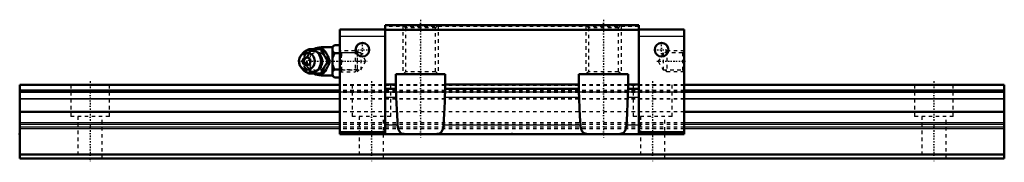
# Model space of a CAD drawing. Header units: millimetres. Extents: x -20 to 260, y -1 to 40.
import ezdxf

# ---------------------------------------------------------------- set-up
doc = ezdxf.new("R2010")
doc.units = ezdxf.units.MM
doc.linetypes.add('Center', pattern=[1.5, 0.45, -0.5, 0.05, -0.5])
doc.linetypes.add('Dashed', pattern=[2, 1, -1])
for name, color, linetype, lineweight in [('2d ConnectionPoints', 7, 'Continuous', 50), ('AM_0', 7, 'Continuous', 50), ('AM_4', 3, 'Continuous', 25), ('AM_5', 3, 'Continuous', 25), ('AM_7', 7, 'Center', 25), ('AM_9', 6, 'Dashed', 25)]:
    doc.layers.add(name, color=color, linetype=linetype, lineweight=lineweight)

# ---------------------------------------------------------------- blocks, each defined once
blk = doc.blocks.new('1_B_M6F_grease_nipple_joint1_SVR_0_in_SVR30C1SS280LG200BM6F910001_0')
at = {"layer": 'AM_0'}
for p, q in [((61.92, 30.89), (62.15, 31.2)), ((62.15, 31.2), (66.33, 31.2)), ((69, 31.7), (65.7, 31.7)), ((69.5, 32.32), (69, 31.82)), ((69, 31.82), (69, 23.58)), ((69.5, 32.32), (71, 32.32)), ((60.2, 29.66), (59.84, 29.14)), ((69.5, 30.01), (71, 30.01)), ((59.84, 26.26), (60.2, 25.74)), ((67.77, 27.7), (68.21, 27.7)), ((69.5, 25.39), (71, 25.39)), ((62.15, 24.2), (61.92, 24.51)), ((62.15, 24.2), (66.33, 24.2)), ((65.7, 23.7), (69, 23.7)), ((69, 23.58), (69.5, 23.08)), ((69.5, 23.08), (71, 23.08))]:
    blk.add_line(p, q, dxfattribs=at)
for points in [[(65.9, 31.2), (66.08, 30.65), (66.18, 30.37), (66.3, 30.08), (66.48, 29.68), (66.71, 29.25), (66.95, 28.85), (67.22, 28.45), (67.5, 28.07), (67.77, 27.7)], [(68.21, 27.7), (68.08, 28.06), (67.95, 28.43), (67.78, 28.83), (67.59, 29.23), (67.28, 29.79), (67.11, 30.08), (66.93, 30.36), (66.63, 30.79), (66.33, 31.2)], [(69.5, 32.32), (69.21, 32), (69, 31.66)], [(69, 30.67), (69.06, 30.56), (69.25, 30.28), (69.5, 30.01)], [(69.5, 30.01), (69.21, 29.37), (69, 28.69)], [(67.77, 27.7), (67.37, 27.15), (67.17, 26.87), (66.97, 26.58), (66.72, 26.18), (66.5, 25.75), (66.31, 25.35), (66.15, 24.95), (66.02, 24.57), (65.9, 24.2)], [(66.33, 24.2), (66.6, 24.56), (66.85, 24.93), (67.11, 25.33), (67.35, 25.73), (67.65, 26.29), (67.78, 26.58), (67.9, 26.86), (68.06, 27.29), (68.21, 27.7)], [(69, 26.71), (69.06, 26.5), (69.25, 25.94), (69.5, 25.39)], [(69.5, 25.39), (69.21, 25.07), (69, 24.73)], [(69, 23.74), (69.06, 23.64), (69.25, 23.35), (69.5, 23.08)]]:
    blk.add_lwpolyline(points, dxfattribs=at)
for centre, radius, start, end in [((62.66, 27.7), 3.3, 270, 90), ((65.7, 27.7), 4, 90, 118.7937), ((65.7, 27.7), 4, 241.2407, 270)]:
    blk.add_arc(centre, radius, start, end, dxfattribs=at)
blk.add_ellipse((62.66, 27.7), major_axis=(0, 3.3), ratio=0.927184, start_param=2.207257, end_param=7.217521, dxfattribs=at)
for major_axis in [(0, 2.42), (0, -1.12)]:
    blk.add_ellipse((61.65, 27.7), major_axis=major_axis, ratio=0.927184, dxfattribs=at)
at = {"layer": 'AM_4'}
for p, q in [((65.7, 31.7), (65.7, 31.21)), ((65.7, 24.19), (65.7, 23.7))]:
    blk.add_line(p, q, dxfattribs=at)
blk.add_ellipse((63.47, 27.7), major_axis=(0, 2.97), ratio=0.927184, start_param=3.499913, end_param=5.924864, dxfattribs=at)
at = {"layer": 'AM_5', "linetype": 'Dashed'}
for p, q in [((71.54, 24.7), (71.54, 30.7)), ((76, 30.09), (71.54, 30.09)), ((76, 25.31), (71.54, 25.31))]:
    blk.add_line(p, q, dxfattribs=at)
at = {"layer": 'AM_7'}
for p, q in [((62.66, 24.24), (62.66, 31.17)), ((65.7, 23.5), (65.7, 31.9)), ((59.19, 27.7), (78.79, 27.7))]:
    blk.add_line(p, q, dxfattribs=at)
at = {"layer": 'AM_9'}
for p, q in [((65.7, 31.21), (65.7, 24.19)), ((75.39, 30.7), (71, 30.7)), ((76, 30.09), (75.39, 30.7)), ((75.39, 30.7), (75.39, 24.7)), ((76, 30.09), (76, 25.31)), ((60.28, 27.7), (60.71, 27.7)), ((65.95, 27.73), (65.95, 27.66)), ((75.39, 24.7), (76, 25.31)), ((71, 24.7), (75.39, 24.7))]:
    blk.add_line(p, q, dxfattribs=at)
for points in [[(62.58, 31.2), (62.46, 30.84), (62.32, 30.47), (62.16, 30.07), (61.96, 29.67), (61.66, 29.11), (61.49, 28.82), (61.31, 28.54), (61.01, 28.11), (60.71, 27.7)], [(60.91, 29.32), (61.09, 29.65), (61.34, 30.05), (61.6, 30.45), (61.88, 30.83), (61.92, 30.89)], [(60.28, 27.7), (60.4, 28.06), (60.53, 28.44), (60.57, 28.54)], [(65.23, 25.72), (65.12, 25.6), (64.93, 25.42), (64.72, 25.26), (64.5, 25.12), (64.27, 25.01), (64.03, 24.92), (63.78, 24.86), (63.53, 24.82), (63.28, 24.82), (63.02, 24.84), (62.77, 24.88), (62.52, 24.96), (62.29, 25.06), (62.06, 25.18), (61.84, 25.33), (61.64, 25.5), (61.45, 25.69), (61.29, 25.9), (61.14, 26.13), (61.01, 26.37), (60.9, 26.63), (60.82, 26.89), (60.76, 27.16), (60.73, 27.44), (60.72, 27.72), (60.73, 27.99), (60.77, 28.27), (60.83, 28.54), (60.91, 28.8), (61.02, 29.05), (61.15, 29.29), (61.3, 29.52), (61.47, 29.72), (61.65, 29.91), (61.85, 30.08), (62.07, 30.22), (62.29, 30.35), (62.53, 30.45), (62.77, 30.52), (63.02, 30.56), (63.28, 30.58), (63.53, 30.58), (63.79, 30.54), (64.03, 30.48), (64.28, 30.39), (64.51, 30.27), (64.64, 30.19)], [(64.64, 30.19), (64.73, 30.14), (64.94, 29.97), (65.13, 29.79), (65.24, 29.67)], [(66.83, 29.06), (66.5, 29.38), (66.11, 29.69), (65.7, 29.95)], [(67.28, 27.03), (67.39, 27.38), (67.42, 27.72), (67.38, 28.07), (67.27, 28.4)], [(60.56, 26.86), (60.53, 26.95), (60.4, 27.33), (60.28, 27.7)], [(60.71, 27.7), (60.97, 27.34), (61.23, 26.97), (61.49, 26.57), (61.73, 26.17), (62.03, 25.61), (62.16, 25.32), (62.28, 25.04), (62.44, 24.61), (62.58, 24.2)], [(61.92, 24.51), (61.88, 24.56), (61.61, 24.94), (61.35, 25.32), (61.1, 25.73), (60.91, 26.09)], [(65.7, 25.45), (66.16, 25.74), (66.54, 26.05), (66.86, 26.37)]]:
    blk.add_lwpolyline(points, dxfattribs=at)
blk.add_arc((65.7, 27.7), 4, 118.7937, 241.2407, dxfattribs=at)
for centre, major_axis, start_param, end_param in [((63.47, 27.7), (0, 2.97), 5.924864, 7.191162), ((62.66, 27.7), (0, 3.3), 0.934336, 2.207257), ((64.55, 27.7), (0, -2.57), 2.639469, 6.785309), ((63.47, 27.7), (0, 2.97), 2.226246, 3.499913)]:
    blk.add_ellipse(centre, major_axis=major_axis, ratio=0.927184, start_param=start_param, end_param=end_param, dxfattribs=at)
for centre, major_axis in [((64.68, 27.7), (0, -3.44)), ((63.2, 27.7), (0, -2.97))]:
    blk.add_ellipse(centre, major_axis=major_axis, ratio=0.927184, dxfattribs=at)
blk = doc.blocks.new('2_SVR_30C1SSB_M6F1_Slide_0_in_SVR30C1SS280LG200BM6F910001_0')
at = {"layer": 'AM_0'}
for p, q in [((83.95, 36.8), (71, 36.8)), ((71, 36.8), (71, 7)), ((83.95, 38), (83.95, 7)), ((156.05, 38), (83.95, 38)), ((156.05, 36.7), (83.95, 36.7)), ((156.05, 38), (156.05, 7)), ((169, 36.8), (156.05, 36.8)), ((169, 36.8), (169, 7)), ((87, 24), (101, 24)), ((87, 19.3), (87, 24)), ((101, 24), (101, 19.3)), ((139, 19.3), (139, 24)), ((139, 24), (153, 24)), ((153, 24), (153, 19.3)), ((87, 21.1), (83.95, 21.1)), ((87, 19.9), (83.95, 19.9)), ((139, 21.1), (101, 21.1)), ((139, 19.9), (101, 19.9)), ((156.05, 21.1), (153, 21.1)), ((156.05, 19.9), (153, 19.9)), ((83.95, 7.5), (71, 7.5)), ((169, 7), (71, 7)), ((169, 7.5), (156.05, 7.5))]:
    blk.add_line(p, q, dxfattribs=at)
for points in [[(87.1, 17.42), (87.08, 17.9), (87.05, 18.37), (87.02, 18.78), (87, 19.15), (87, 19.3)], [(87.1, 17.42), (87.22, 14.01), (87.4, 10.67), (87.48, 9.48)], [(100.52, 9.48), (100.72, 12.78), (100.86, 16.17), (100.9, 17.42)], [(101, 19.3), (100.99, 19), (100.97, 18.65), (100.94, 18.23), (100.92, 17.77), (100.9, 17.42)], [(139.1, 17.42), (139.08, 17.88), (139.05, 18.32), (139.02, 18.74), (139, 19.11), (139, 19.3)], [(139.1, 17.42), (139.22, 14.01), (139.4, 10.67), (139.48, 9.48)], [(152.52, 9.48), (152.72, 12.78), (152.86, 16.17), (152.9, 17.42)], [(153, 19.3), (153, 19.12), (152.98, 18.77), (152.95, 18.37), (152.92, 17.91), (152.9, 17.42), (152.9, 17.42)], [(87.48, 9.48), (87.53, 9.03), (87.61, 8.6), (87.72, 8.21), (87.87, 7.87), (88.07, 7.59), (88.3, 7.37), (88.59, 7.19), (88.92, 7.08), (89.28, 7.02), (89.67, 7)], [(98.33, 7), (98.72, 7.02), (99.08, 7.08), (99.41, 7.19), (99.71, 7.38), (99.97, 7.63), (100.18, 7.97), (100.33, 8.37), (100.43, 8.79), (100.5, 9.24), (100.52, 9.48)], [(139.48, 9.48), (139.52, 9.1), (139.58, 8.73), (139.68, 8.33), (139.82, 7.98), (140, 7.68), (140.22, 7.44), (140.49, 7.24), (140.8, 7.11), (141.22, 7.03), (141.67, 7)], [(150.33, 7), (150.77, 7.02), (151.18, 7.11), (151.53, 7.26), (151.84, 7.48), (152.09, 7.8), (152.28, 8.2), (152.4, 8.61), (152.48, 9.06), (152.52, 9.48)]]:
    blk.add_lwpolyline(points, dxfattribs=at)
for centre in [(77.45, 31), (162.55, 31)]:
    blk.add_circle(centre, 1.95, dxfattribs=at)
at = {"layer": 'AM_4'}
for p, q in [((83.95, 34.8), (71, 34.8)), ((169, 34.8), (156.05, 34.8)), ((87.1, 17.42), (83.95, 17.42)), ((139.1, 17.42), (100.9, 17.42)), ((156.05, 17.42), (152.9, 17.42)), ((87.48, 9.48), (83.95, 9.48)), ((139.48, 9.48), (100.52, 9.48)), ((156.05, 9.48), (152.52, 9.48))]:
    blk.add_line(p, q, dxfattribs=at)
at = {"layer": 'AM_5', "linetype": 'Dashed'}
for p, q in [((89, 38), (89, 24)), ((99, 38), (99, 24)), ((141, 38), (141, 24)), ((151, 38), (151, 24)), ((76.5, 30.16), (76, 30.7)), ((76, 30.7), (76, 24.7)), ((163.5, 30.16), (164, 30.7)), ((169, 30.7), (164, 30.7)), ((164, 30.7), (164, 24.7)), ((76.5, 25.24), (76, 24.7)), ((163.5, 25.24), (164, 24.7)), ((169, 24.7), (164, 24.7))]:
    blk.add_line(p, q, dxfattribs=at)
at = {"layer": 'AM_7'}
for p, q in [((94, 39.55), (94, 5.45)), ((146, 39.55), (146, 5.45)), ((75.4, 31), (79.5, 31)), ((77.45, 28.95), (77.45, 33.05)), ((160.5, 31), (164.6, 31)), ((162.55, 28.95), (162.55, 33.05)), ((161.21, 27.7), (169.37, 27.7))]:
    blk.add_line(p, q, dxfattribs=at)
at = {"layer": 'AM_9'}
for p, q in [((156.05, 37.6), (83.95, 37.6)), ((89, 38), (89.75, 37.25)), ((89.75, 37.25), (89.75, 24.75)), ((98.25, 37.25), (89.75, 37.25)), ((98.25, 37.25), (99, 38)), ((98.25, 24.75), (98.25, 37.25)), ((141, 38), (141.75, 37.25)), ((141.75, 37.25), (141.75, 24.75)), ((150.25, 37.25), (141.75, 37.25)), ((150.25, 37.25), (151, 38)), ((150.25, 24.75), (150.25, 37.25)), ((71.54, 30.16), (71, 30.7)), ((77, 30.16), (71.54, 30.16)), ((71.54, 30.16), (71.54, 25.24)), ((78.42, 27.7), (77, 30.16)), ((77, 30.16), (77, 25.24)), ((163, 30.16), (161.58, 27.7)), ((168.46, 30.16), (163, 30.16)), ((163, 30.16), (163, 25.24)), ((169, 30.7), (168.46, 30.16)), ((168.46, 30.16), (168.46, 25.24)), ((71, 24.7), (71.54, 25.24)), ((71.54, 25.24), (77, 25.24)), ((77, 25.24), (78.42, 27.7)), ((161.58, 27.7), (163, 25.24)), ((163, 25.24), (168.46, 25.24)), ((168.46, 25.24), (169, 24.7)), ((89.75, 24.75), (89, 24)), ((98.25, 24.75), (89.75, 24.75)), ((99, 24), (98.25, 24.75)), ((141.75, 24.75), (141, 24)), ((150.25, 24.75), (141.75, 24.75)), ((151, 24), (150.25, 24.75)), ((169, 21), (71, 21)), ((169, 20.85), (71, 20.85)), ((169, 19.4), (71, 19.4)), ((169, 19.34), (71, 19.34)), ((71, 19), (169, 19)), ((169, 18.94), (71, 18.94)), ((169, 18.8), (71, 18.8)), ((169, 16.99), (71, 16.99)), ((169, 16.89), (71, 16.89)), ((169, 13.34), (71, 13.34)), ((169, 10.2), (71, 10.2)), ((169, 9.76), (71, 9.76)), ((169, 8.94), (71, 8.94)), ((169, 8.5), (71, 8.5))]:
    blk.add_line(p, q, dxfattribs=at)
blk = doc.blocks.new('3_SVR_30C28020_R_Track_0_in_SVR30C1SS280LG200BM6F910001_0')
at = {"layer": 'AM_0'}
for p, q in [((71, 21), (-20, 21)), ((-20, 21), (-20, 0)), ((260, 21), (169, 21)), ((260, 21), (260, 0)), ((71, 19.4), (-20, 19.4)), ((260, 19.4), (169, 19.4)), ((71, 13.34), (-20, 13.34)), ((260, 13.34), (169, 13.34)), ((260, 1.2), (-20, 1.2)), ((260, 0), (-20, 0))]:
    blk.add_line(p, q, dxfattribs=at)
at = {"layer": 'AM_4'}
for p, q in [((71, 20.85), (-20, 20.85)), ((260, 20.85), (169, 20.85)), ((71, 19.34), (-20, 19.34)), ((71, 18.94), (-20, 18.94)), ((71, 18.8), (-20, 18.8)), ((71, 16.99), (-20, 16.99)), ((71, 16.89), (-20, 16.89)), ((260, 19.34), (169, 19.34)), ((260, 18.94), (169, 18.94)), ((260, 18.8), (169, 18.8)), ((260, 16.99), (169, 16.99)), ((260, 16.89), (169, 16.89)), ((71, 10.2), (-20, 10.2)), ((71, 9.76), (-20, 9.76)), ((71, 8.94), (-20, 8.94)), ((71, 8.5), (-20, 8.5)), ((260, 10.2), (169, 10.2)), ((260, 9.76), (169, 9.76)), ((260, 8.94), (169, 8.94)), ((260, 8.5), (169, 8.5))]:
    blk.add_line(p, q, dxfattribs=at)
at = {"layer": 'AM_7'}
for p, q in [((0, 22.05), (0, -1.05)), ((80, 22.05), (80, -1.05)), ((160, 22.05), (160, -1.05)), ((240, 22.05), (240, -1.05))]:
    blk.add_line(p, q, dxfattribs=at)
at = {"layer": 'AM_9'}
for p, q in [((-5.5, 21), (-5.5, 12)), ((5.5, 12), (5.5, 21)), ((169, 21), (71, 21)), ((169, 20.85), (71, 20.85)), ((74.5, 21), (74.5, 12)), ((85.5, 12), (85.5, 21)), ((154.5, 21), (154.5, 12)), ((165.5, 12), (165.5, 21)), ((234.5, 21), (234.5, 12)), ((245.5, 12), (245.5, 21)), ((-20, 19), (260, 19)), ((169, 19.4), (71, 19.4)), ((169, 19.34), (71, 19.34)), ((169, 18.94), (71, 18.94)), ((169, 18.8), (71, 18.8)), ((169, 16.99), (71, 16.99)), ((169, 16.89), (71, 16.89)), ((5.5, 12), (-5.5, 12)), ((-3.5, 12), (-3.5, 0)), ((3.5, 0), (3.5, 12)), ((169, 13.34), (71, 13.34)), ((85.5, 12), (74.5, 12)), ((76.5, 12), (76.5, 0)), ((83.5, 0), (83.5, 12)), ((165.5, 12), (154.5, 12)), ((156.5, 12), (156.5, 0)), ((163.5, 0), (163.5, 12)), ((245.5, 12), (234.5, 12)), ((236.5, 12), (236.5, 0)), ((243.5, 0), (243.5, 12)), ((169, 10.2), (71, 10.2)), ((169, 9.76), (71, 9.76)), ((169, 8.94), (71, 8.94)), ((169, 8.5), (71, 8.5))]:
    blk.add_line(p, q, dxfattribs=at)

msp = doc.modelspace()

# ---------------------------------------------------------------- linework, layer by layer
at = {"layer": '2d ConnectionPoints'}
for p in [(71, 27.7), (169, 27.7), (-20, 7), (120, 7), (0, 0), (0, 0)]:
    msp.add_point(p, dxfattribs=at)

# ---------------------------------------------------------------- block references
for name in ['2_SVR_30C1SSB_M6F1_Slide_0_in_SVR30C1SS280LG200BM6F910001_0', '1_B_M6F_grease_nipple_joint1_SVR_0_in_SVR30C1SS280LG200BM6F910001_0', '3_SVR_30C28020_R_Track_0_in_SVR30C1SS280LG200BM6F910001_0']:
    msp.add_blockref(name, (0, 0))

doc.saveas('drawing.dxf')
